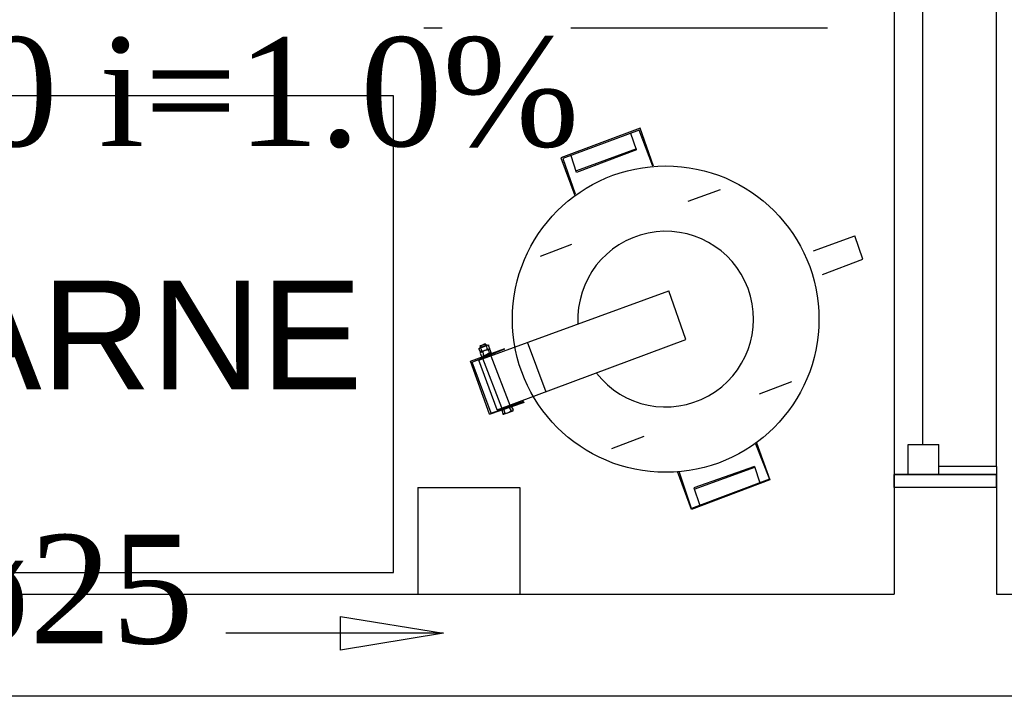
# Model space of a CAD drawing. Header units: millimetres. Extents: x 335 to 739279, y -1 to 84.
# Tile 19 of 244: x 356.08 to 357.99, y 27.62 to 28.94. Entities that reach past the tile are written whole.
import ezdxf

# ---------------------------------------------------------------- set-up
doc = ezdxf.new("R2010")
doc.units = ezdxf.units.MM
doc.header["$MEASUREMENT"] = 0
doc.linetypes.add('Dashed', pattern=[0.75, 0.5, -0.25])
doc.layers.add('TQ-Sentido tubo', color=7, linetype='Continuous', lineweight=20)
doc.layers.add('TQ-Textos tubo', color=7, linetype='Continuous', lineweight=20)
doc.styles.add('Arial', font='arial.ttf')
doc.styles.add('TimesNewRoman', font='times.ttf')
doc.dimstyles.get("Standard").update_dxf_attribs({"dimtxt": 0.18, "dimasz": 0.18, "dimexe": 0.18, "dimexo": 0.0625, "dimgap": 0.09, "dimtad": 0, "dimtih": 1, "dimtoh": 1, "dimdec": 4, "dimzin": 0, "dimdsep": 46, "dimtxsty": 'Standard', "dimcen": 0.09, "dimadec": 0, "dimazin": 0, "dimtfac": 1, "dimtdec": 4, "dimtofl": 0, "dimtmove": 0, "dimatfit": 3, "dimfxl": 0, "dimtolj": 1, "dimtzin": 0, "dimarcsym": 0})

msp = doc.modelspace()

# ---------------------------------------------------------------- linework, layer by layer
at = {"color": 7}
for p, q in [((357.7788, 30.6519), (357.7788, 28.0499)), ((357.9778, 28.0659), (357.9778, 30.6519)), ((357.8348, 28.1089), (357.8348, 30.5929)), ((357.2838, 28.7249), (357.1298, 28.6669)), ((357.3098, 28.6509), (357.2838, 28.7249)), ((357.2818, 28.7209), (357.1338, 28.6659)), ((357.2768, 28.6829), (357.2658, 28.7149)), ((357.3088, 28.6509), (357.2818, 28.7209)), ((357.2768, 28.6849), (357.1598, 28.6419)), ((357.1298, 28.6669), (357.1568, 28.5939)), ((357.1338, 28.6659), (357.1578, 28.5969)), ((357.1598, 28.6389), (357.1498, 28.6709)), ((357.2768, 28.6829), (357.1598, 28.6389)), ((357.6218, 28.4859), (357.7018, 28.5149)), ((357.7178, 28.4699), (357.7018, 28.5149)), ((357.6388, 28.4399), (357.7178, 28.4699)), ((356.9698, 28.2729), (357.3398, 28.4079)), ((357.3728, 28.3129), (357.3398, 28.4079)), ((356.9698, 28.2959), (356.9888, 28.3029)), ((356.9728, 28.3009), (356.9828, 28.3049)), ((356.9738, 28.2969), (356.9728, 28.3009)), ((356.9738, 28.3009), (356.9728, 28.3009)), ((356.9738, 28.3009), (356.9808, 28.3049)), ((356.9738, 28.2969), (356.9738, 28.3009)), ((356.9808, 28.3049), (356.9828, 28.3049)), ((356.9828, 28.3009), (356.9808, 28.3049)), ((356.9848, 28.3009), (356.9828, 28.3049)), ((356.9848, 28.2999), (356.9858, 28.2949)), ((356.9888, 28.3029), (356.9888, 28.3009)), ((356.9888, 28.3009), (356.9908, 28.2959)), ((357.0058, 28.1759), (357.3728, 28.3129)), ((357.1008, 28.2109), (357.0648, 28.3079)), ((356.9538, 28.2709), (357.0208, 28.2959)), ((356.9568, 28.2689), (357.0208, 28.2949)), ((356.9698, 28.2959), (356.9698, 28.2949)), ((356.9698, 28.2949), (356.9728, 28.2889)), ((356.9738, 28.2889), (356.9728, 28.2869)), ((356.9738, 28.2889), (356.9728, 28.2889)), ((356.9728, 28.2869), (356.9748, 28.2799)), ((356.9738, 28.2959), (356.9748, 28.2909)), ((356.9738, 28.2889), (356.9898, 28.2949)), ((356.9778, 28.2889), (356.9788, 28.2809)), ((356.9888, 28.2919), (356.9898, 28.2869)), ((356.9898, 28.2949), (356.9908, 28.2959)), ((356.9898, 28.2949), (356.9908, 28.2949)), ((356.9908, 28.2949), (356.9938, 28.2869)), ((357.0308, 28.1849), (356.9938, 28.2809)), ((356.9908, 28.1679), (356.9538, 28.2709)), ((356.9938, 28.1699), (356.9568, 28.2689)), ((357.0058, 28.1759), (356.9698, 28.2729)), ((357.0148, 28.1799), (356.9778, 28.2759)), ((356.9908, 28.1679), (357.0588, 28.1909)), ((356.9938, 28.1699), (357.0578, 28.1929)), ((357.0148, 28.1759), (357.0168, 28.1689)), ((357.0178, 28.1679), (357.0168, 28.1689)), ((357.0178, 28.1779), (357.0208, 28.1699)), ((357.0178, 28.1679), (357.0368, 28.1739)), ((357.0178, 28.1679), (357.0368, 28.1739)), ((357.0288, 28.1809), (357.0328, 28.1739)), ((357.0328, 28.1829), (357.0368, 28.1759)), ((357.0368, 28.1739), (357.0368, 28.1759)), ((357.5088, 28.1099), (357.5358, 28.0409)), ((357.5108, 28.1119), (357.5368, 28.0399)), ((357.8058, 28.1089), (357.8658, 28.1089)), ((357.8058, 28.0499), (357.8058, 28.1089)), ((357.8658, 28.0499), (357.8658, 28.1089)), ((357.3838, 27.9819), (357.3568, 28.0559)), ((357.3838, 27.9839), (357.3598, 28.0559)), ((357.5068, 28.0659), (357.3888, 28.0239)), ((357.5068, 28.0639), (357.3888, 28.0209)), ((357.5068, 28.0659), (357.5168, 28.0339)), ((357.9778, 28.0659), (357.8658, 28.0659)), ((357.8658, 28.0499), (357.8658, 28.0659)), ((357.9778, 28.0659), (357.9778, 28.0249)), ((357.5358, 28.0409), (357.3838, 27.9839)), ((357.5368, 28.0399), (357.3838, 27.9819)), ((357.8658, 28.0499), (357.7788, 28.0499)), ((357.7788, 28.0249), (357.7788, 28.0499)), ((357.7788, 28.0499), (357.7788, 28.0249)), ((357.9778, 28.0499), (357.7788, 28.0499)), ((357.7788, 28.0499), (357.9778, 28.0499)), ((357.8058, 28.0499), (357.8658, 28.0499)), ((357.9778, 28.0249), (357.9778, 28.0499)), ((356.8508, 28.0249), (357.0498, 28.0249)), ((356.8508, 28.0249), (356.8508, 27.8169)), ((357.0498, 28.0249), (357.0498, 27.8169)), ((357.3888, 28.0239), (357.3998, 27.9919)), ((357.9778, 28.0249), (357.7788, 28.0249)), ((357.7788, 28.0249), (357.7788, 27.8169)), ((357.9778, 28.0249), (357.9778, 27.8169)), ((352.7188, 27.8169), (357.7788, 27.8169)), ((357.9778, 27.8169), (359.1518, 27.8169)), ((359.1518, 27.6179), (352.5398, 27.6179))]:
    msp.add_line(p, q, dxfattribs=at)
at = {"color": 8, "linetype": 'Dashed'}
msp.add_line((357.6488, 28.9199), (356.8628, 28.9199), dxfattribs=at)
at = {"color": 7}
msp.add_lwpolyline([(356.8038, 28.7879), (355.7438, 28.7879), (355.7438, 27.8589), (356.8038, 27.8589), (356.8038, 28.7879)], close=True, dxfattribs=at)
for points in [[(357.4398, 28.6049), (357.3768, 28.5819)], [(357.0898, 28.4759), (357.1508, 28.4989)], [(357.5788, 28.2309), (357.5158, 28.2069)], [(357.2288, 28.1009), (357.2918, 28.1249)]]:
    msp.add_lwpolyline(points, dxfattribs=at)
msp.add_circle((357.3338, 28.3529), 0.2985, dxfattribs=at)
for centre, radius, start, end in [((357.3338, 28.3529), 0.1711, 217.962, 182.767), ((356.9828, 28.2869), 0.0136, 84.8826, 135.846), ((356.9858, 28.2999), 0.00224, 44.4182, 176.31), ((356.9728, 28.2949), 0.00224, 44.4182, 176.31), ((356.9738, 28.2909), 0.00224, 224.418, 356.31), ((356.9748, 28.2869), 0.00224, 44.4182, 176.31), ((356.9858, 28.2789), 0.0136, 84.8826, 135.846), ((356.9778, 28.2809), 0.00224, 224.418, 356.31), ((356.9778, 28.3049), 0.0136, 264.883, 315.846), ((356.9788, 28.2959), 0.0136, 264.883, 315.846), ((356.9888, 28.2959), 0.00224, 224.418, 356.31), ((356.9898, 28.2919), 0.00224, 44.4182, 176.31), ((356.9908, 28.2889), 0.00224, 224.418, 356.31), ((357.0178, 28.1699), 0.00224, 224.418, 356.31), ((357.0218, 28.1829), 0.0136, 264.883, 315.846), ((357.0338, 28.1759), 0.00224, 224.418, 356.31)]:
    msp.add_arc(centre, radius, start, end, dxfattribs=at)

# ---------------------------------------------------------------- texts
at = {"insert": (356.2253, 28.2133), "char_height": 0.2118, "width": 2.082666, "attachment_point": 8, "line_spacing_factor": 0.798, "style": 'Arial'}
msp.add_mtext('CARNE', dxfattribs=at)
at = {"layer": 'TQ-Textos tubo', "char_height": 0.2118, "line_spacing_factor": 0.798, "style": 'TimesNewRoman'}
for s, insert, width, attachment_point in [('ø100 i=1.0%', (356.3378, 28.6768), 3.086291, 8), ('ø25', (355.9348, 27.7078), 0.896301, 7)]:
    msp.add_mtext(s, dxfattribs=dict(at, insert=insert, width=width, attachment_point=attachment_point))

# ---------------------------------------------------------------- leaders
at = {"layer": 'TQ-Sentido tubo'}
msp.add_leader([(356.9008, 27.7408), (356.4772, 27.7408)], dimstyle='Standard', override={"dimasz": 0.2, "dimldrblk": 'CLOSED'}, dxfattribs=at)

doc.saveas('drawing.dxf')
